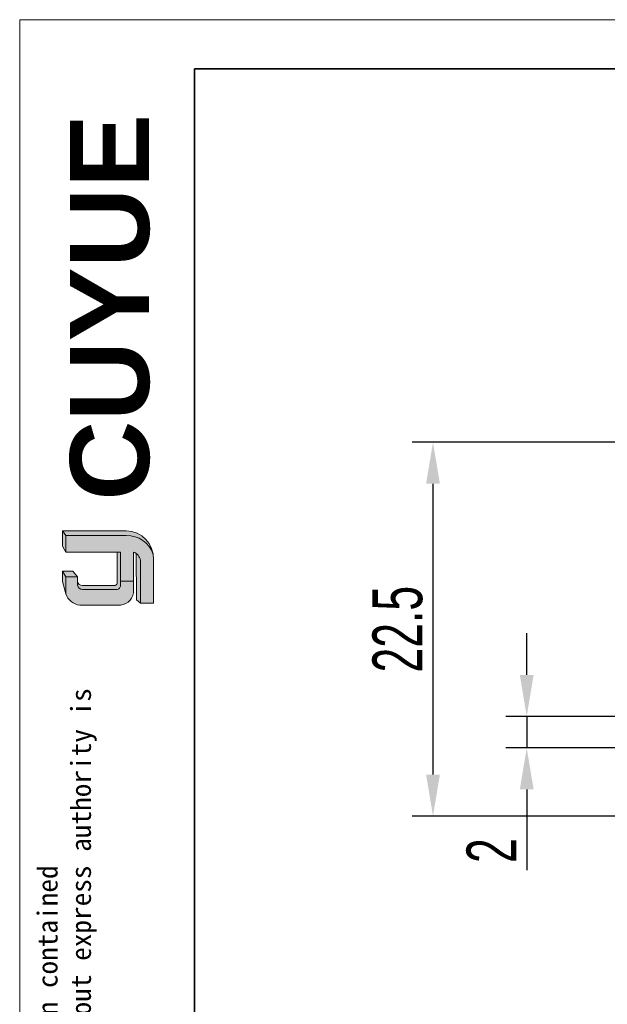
# Model space of a CAD drawing. Header units: millimetres. Extents: x 2544 to 2719, y 973 to 1097.
# Tile 2 of 4: x 2544 to 2579, y 1037 to 1097. Entities that reach past the tile are written whole.
import ezdxf

# ---------------------------------------------------------------- set-up
doc = ezdxf.new("R2010")
doc.units = ezdxf.units.MM
for name, color, linetype, lineweight in [('0007', 7, 'Continuous', 5), ('实线层', 7, 'Continuous', 30), ('尺寸线层', 3, 'Continuous', 18), ('粗实线层', 7, 'Continuous', 35), ('细实线层', 3, 'Continuous', 18)]:
    doc.layers.add(name, color=color, linetype=linetype, lineweight=lineweight)
doc.styles.add('ARIAL', font='arial.ttf')
doc.styles.get("Standard").update_dxf_attribs({"font": 'arial.ttf'})
doc.styles.add('标准', font='txt', dxfattribs={"width": 0.667})
doc.dimstyles.new('对齐', dxfattribs={"dimtxt": 3, "dimasz": 2.5, "dimexe": 1.25, "dimexo": 0.625, "dimtad": 1, "dimdsep": 46, "dimtxsty": '标准', "dimcen": 2.5, "dimclrd": 3, "dimclre": 3, "dimclrt": 3, "dimadec": 0, "dimazin": 0, "dimtfac": 1, "dimtmove": 0, "dimatfit": 3, "dimfxl": 1, "dimarcsym": 0})

# ---------------------------------------------------------------- blocks, each defined once
blk = doc.blocks.new('*D22')
at = {"layer": 'Defpoints', "color": 0, "transparency": 16777216}
for p in [(2581.350637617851, 1071.126220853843), (2568.503964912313, 1048.623221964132), (2605.859809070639, 1048.623221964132)]:
    blk.add_point(p, dxfattribs=at)
at = {"layer": '尺寸线层', "color": 3, "linetype": 'Continuous', "lineweight": -2, "transparency": 16777216}
for p, q in [((2580.725637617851, 1071.126220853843), (2567.253964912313, 1071.126220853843)), ((2568.503964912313, 1068.626220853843), (2568.503964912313, 1051.123221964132)), ((2605.234809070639, 1048.623221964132), (2567.253964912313, 1048.623221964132))]:
    blk.add_line(p, q, dxfattribs=at)
at = {"layer": '尺寸线层', "color": 3, "transparency": 16777216}
for points in [[(2568.087298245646, 1068.626220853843), (2568.920631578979, 1068.626220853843), (2568.503964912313, 1071.126220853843)], [(2568.087298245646, 1051.123221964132), (2568.920631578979, 1051.123221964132), (2568.503964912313, 1048.623221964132)]]:
    blk.add_solid(points, dxfattribs=at)
at = {"layer": '尺寸线层', "color": 3, "transparency": 16777216, "insert": (2566.378964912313, 1059.874721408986), "char_height": 3, "attachment_point": 5, "rotation": 90, "style": '标准'}
blk.add_mtext('22.5', dxfattribs=at)
blk = doc.blocks.new('*D23')
at = {"layer": 'Defpoints', "color": 0, "transparency": 16777216}
for p in [(2583.850637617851, 1054.626220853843), (2574.147676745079, 1052.726220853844), (2583.850637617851, 1052.726220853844)]:
    blk.add_point(p, dxfattribs=at)
at = {"layer": '尺寸线层', "color": 3, "linetype": 'Continuous', "lineweight": -2, "transparency": 16777216}
for p, q in [((2574.147676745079, 1057.126220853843), (2574.147676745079, 1059.626220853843)), ((2583.225637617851, 1054.626220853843), (2572.897676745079, 1054.626220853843)), ((2574.147676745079, 1054.626220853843), (2574.147676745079, 1052.726220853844)), ((2583.225637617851, 1052.726220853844), (2572.897676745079, 1052.726220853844)), ((2574.147676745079, 1050.226220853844), (2574.147676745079, 1045.369522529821))]:
    blk.add_line(p, q, dxfattribs=at)
at = {"layer": '尺寸线层', "color": 3, "transparency": 16777216}
for points in [[(2573.731010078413, 1057.126220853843), (2574.564343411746, 1057.126220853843), (2574.147676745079, 1054.626220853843)], [(2573.731010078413, 1050.226220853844), (2574.564343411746, 1050.226220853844), (2574.147676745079, 1052.726220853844)]]:
    blk.add_solid(points, dxfattribs=at)
at = {"layer": '尺寸线层', "color": 3, "transparency": 16777216, "insert": (2572.022676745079, 1046.547871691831), "char_height": 3, "attachment_point": 5, "rotation": 90, "style": '标准'}
blk.add_mtext('2', dxfattribs=at)

msp = doc.modelspace()

# ---------------------------------------------------------------- hatches: boundary and pattern name
at = {"layer": '实线层'}
h = msp.add_hatch(color=256, dxfattribs=at)
edge = h.paths.add_edge_path(flags=0)
edge.add_line((2546.194835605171, 1065.797579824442), (2546.401099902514, 1065.505986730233))
edge.add_line((2546.401099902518, 1065.50598673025), (2550.037273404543, 1065.50598673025))
edge.add_arc((2550.101461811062, 1063.860277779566), 1.646960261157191, 18.258457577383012, 92.23360366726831, ccw=False)
edge.add_arc((2549.992846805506, 1064.103393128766), 1.694769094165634, 9.265836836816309, 88.49787900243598)
edge.add_line((2550.037273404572, 1065.797579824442), (2546.194835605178, 1065.797579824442))
h = msp.add_hatch(color=256, dxfattribs=at)
h.paths.add_polyline_path([(2546.194835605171, 1062.744307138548), (2546.401099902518, 1062.003590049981), (2546.401099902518, 1063.022031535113), (2546.194835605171, 1063.372297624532)], flags=0)
h.paths.add_polyline_path([(2546.401099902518, 1064.513802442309), (2546.401099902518, 1065.50598673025), (2546.194835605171, 1065.797579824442), (2546.194835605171, 1064.879541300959)], flags=0)
h = msp.add_hatch(color=256, dxfattribs=at)
edge = h.paths.add_edge_path(flags=0)
edge.add_line((2549.306598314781, 1062.502725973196), (2547.40987753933, 1062.502725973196))
edge.add_arc((2547.409200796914, 1062.826839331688), 0.324114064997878, 193.8962338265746, 270.1196323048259, ccw=False)
edge.add_line((2547.094572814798, 1062.748998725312), (2547.094572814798, 1062.515261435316))
edge.add_arc((2547.409200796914, 1062.593102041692), 0.3241140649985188, 193.8962338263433, 270.1196323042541)
edge.add_line((2547.409877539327, 1062.268988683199), (2549.447612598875, 1062.268988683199))
edge.add_arc((2549.457183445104, 1062.503184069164), 0.2343908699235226, 267.659799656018, 364.9883187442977)
edge.add_line((2549.690686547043, 1062.52356497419), (2549.690686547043, 1064.513802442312))
edge.add_line((2549.690686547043, 1064.513802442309), (2549.493374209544, 1064.513802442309))
edge.add_line((2549.493374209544, 1064.513802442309), (2549.493374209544, 1062.652315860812))
edge.add_arc((2549.312396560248, 1062.686884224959), 0.1842495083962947, 268.1966309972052, 349.18624476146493, ccw=False)
h = msp.add_hatch(color=256, dxfattribs=at)
edge = h.paths.add_edge_path(flags=0)
edge.add_line((2550.662414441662, 1061.639301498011), (2550.892010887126, 1061.430678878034))
edge.add_line((2550.892010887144, 1061.430678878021), (2550.892010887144, 1064.018935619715))
edge.add_arc((2550.276946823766, 1063.924109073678), 0.6223310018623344, 8.764480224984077, 53.88699480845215)
edge.add_line((2550.643736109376, 1064.426862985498), (2550.662414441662, 1061.639301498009))
msp.add_hatch(color=256, dxfattribs=at).paths.add_polyline_path([(2547.094572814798, 1063.022031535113), (2546.828431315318, 1063.372297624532), (2546.194835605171, 1063.372297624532), (2546.401099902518, 1063.022031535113)], flags=0)
h = msp.add_hatch(color=30, dxfattribs=at)
edge = h.paths.add_edge_path(flags=0)
edge.add_arc((2547.40920079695, 1062.593102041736), 0.3241140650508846, 193.8962338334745, 270.11963231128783, ccw=False)
edge.add_line((2547.094572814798, 1062.515261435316), (2547.094572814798, 1063.022031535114))
edge.add_line((2547.094572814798, 1063.022031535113), (2546.401099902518, 1063.022031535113))
edge.add_line((2546.401099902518, 1063.022031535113), (2546.401099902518, 1062.003590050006))
edge.add_arc((2547.357567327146, 1062.322703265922), 1.008297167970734, 198.4506221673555, 263.4013944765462)
edge.add_line((2547.24170090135, 1061.321085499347), (2549.690686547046, 1061.321085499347))
edge.add_arc((2549.610310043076, 1062.183856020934), 0.8665064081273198, 275.3223660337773, 362.7233690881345)
edge.add_line((2550.47583780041, 1062.225027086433), (2550.47583780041, 1062.767987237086))
edge.add_line((2550.47583780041, 1062.767987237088), (2549.690686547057, 1062.767987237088))
edge.add_line((2549.690686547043, 1062.767987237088), (2549.690686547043, 1062.523564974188))
edge.add_arc((2549.457183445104, 1062.503184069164), 0.2343908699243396, -92.34020034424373, 4.988318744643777, ccw=False)
edge.add_line((2549.447612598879, 1062.268988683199), (2547.409877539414, 1062.268988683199))
at = {"layer": '尺寸线层'}
h = msp.add_hatch(color=179, dxfattribs=at)
edge = h.paths.add_edge_path(flags=0)
edge.add_line((2550.037273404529, 1065.50598673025), (2546.401099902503, 1065.50598673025))
edge.add_line((2546.401099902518, 1065.50598673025), (2546.401099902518, 1064.513802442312))
edge.add_line((2546.401099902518, 1064.513802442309), (2549.690686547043, 1064.513802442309))
edge.add_line((2549.690686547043, 1064.513802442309), (2549.690686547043, 1062.767987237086))
edge.add_line((2549.690686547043, 1062.767987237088), (2550.475837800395, 1062.767987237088))
edge.add_line((2550.47583780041, 1062.767987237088), (2550.47583780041, 1064.51380244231))
edge.add_arc((2550.276946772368, 1063.924109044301), 0.622331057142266, 8.764482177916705, 71.36184450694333, ccw=False)
edge.add_line((2550.892010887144, 1064.018935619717), (2550.892010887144, 1061.430678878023))
edge.add_line((2550.892010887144, 1061.430678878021), (2551.687371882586, 1061.430678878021))
edge.add_line((2551.687371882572, 1061.430678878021), (2551.687371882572, 1064.074634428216))
edge.add_arc((2549.992847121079, 1064.103393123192), 1.694768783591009, 359.0276957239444, 369.2658387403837)
edge.add_arc((2550.101461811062, 1063.860277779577), 1.64696026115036, 18.25845757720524, 92.23360366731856)

# ---------------------------------------------------------------- linework, layer by layer
at = {"layer": '0007'}
for p, q in [((2546.194835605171, 1065.797579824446), (2550.037273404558, 1065.797579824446)), ((2546.194835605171, 1064.879541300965), (2546.194835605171, 1065.797579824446)), ((2546.401099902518, 1065.505986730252), (2546.194835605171, 1065.797579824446)), ((2546.401099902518, 1065.505986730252), (2550.037273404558, 1065.505986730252)), ((2546.401099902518, 1064.513802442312), (2546.401099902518, 1065.505986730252)), ((2546.401099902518, 1064.513802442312), (2546.194835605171, 1064.879541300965)), ((2549.690686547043, 1064.513802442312), (2546.401099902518, 1064.513802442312)), ((2549.493374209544, 1062.652315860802), (2549.493374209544, 1064.513802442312)), ((2549.690686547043, 1062.523564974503), (2549.690686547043, 1064.513802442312)), ((2550.47583780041, 1062.22502708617), (2550.47583780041, 1064.513802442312)), ((2550.662414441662, 1061.639301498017), (2550.643736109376, 1064.426862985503)), ((2550.892010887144, 1061.430678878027), (2550.892010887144, 1064.018935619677)), ((2551.687371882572, 1061.430678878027), (2551.687371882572, 1064.074634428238)), ((2546.194835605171, 1062.744307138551), (2546.194835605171, 1063.372297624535)), ((2546.828431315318, 1063.372297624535), (2546.194835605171, 1063.372297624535)), ((2546.401099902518, 1063.022031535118), (2546.194835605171, 1063.372297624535)), ((2547.094572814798, 1063.022031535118), (2546.828431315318, 1063.372297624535)), ((2546.401099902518, 1062.003590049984), (2546.194835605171, 1062.744307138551)), ((2546.401099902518, 1062.003590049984), (2546.401099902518, 1063.022031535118)), ((2547.094572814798, 1063.022031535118), (2546.401099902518, 1063.022031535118)), ((2547.094572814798, 1062.515261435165), (2547.094572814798, 1063.022031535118)), ((2549.690686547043, 1062.767987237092), (2550.47583780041, 1062.767987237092)), ((2549.306598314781, 1062.5027259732), (2547.409877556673, 1062.5027259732)), ((2549.447612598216, 1062.268988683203), (2547.409877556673, 1062.268988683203)), ((2550.892010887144, 1061.430678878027), (2550.662414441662, 1061.639301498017)), ((2551.687371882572, 1061.430678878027), (2550.892010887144, 1061.430678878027)), ((2549.690686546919, 1061.321085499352), (2547.241700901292, 1061.321085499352))]:
    msp.add_line(p, q, dxfattribs=at)
for centre, radius, start, end in [((2549.992846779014, 1064.10339309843), 1.694769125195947, 359.02769675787, 88.49787813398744), ((2550.101461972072, 1063.860278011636), 1.646960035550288, 18.24249939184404, 92.23360957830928), ((2550.276946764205, 1063.924109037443), 0.6223310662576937, 8.764482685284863, 71.36184399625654), ((2547.409200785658, 1062.826839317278), 0.3241140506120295, 193.8962318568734, 270.11963736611), ((2549.312396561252, 1062.686884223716), 0.1842495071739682, 268.1966306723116, 349.1862450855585), ((2547.357567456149, 1062.322703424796), 1.008297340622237, 198.4506284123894, 263.4013882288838), ((2547.409200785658, 1062.593102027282), 0.324114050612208, 193.8962318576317, 270.11963736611), ((2549.457183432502, 1062.503184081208), 0.2343908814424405, 267.6598026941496, 4.988315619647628), ((2549.610310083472, 1062.183855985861), 0.8665063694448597, 275.3223635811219, 2.723371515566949)]:
    msp.add_arc(centre, radius, start, end, dxfattribs=at)
at = {"layer": '粗实线层'}
msp.add_lwpolyline([(2554.1493103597, 1093.605950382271), (2716.06866051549, 1093.605950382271), (2716.06866051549, 974.7298011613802), (2554.1493103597, 974.7298011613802)], close=True, dxfattribs=at)
at = {"layer": '细实线层'}
msp.add_lwpolyline([(2543.621887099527, 1096.558806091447), (2719.021516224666, 1096.558806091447), (2719.021516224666, 972.5388663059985), (2543.621887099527, 972.5388663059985)], close=True, dxfattribs=at)

# ---------------------------------------------------------------- texts
at = {"layer": '粗实线层', "insert": (2546.656008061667, 1067.61449927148), "char_height": 4.756768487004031, "width": 20.10234478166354, "attachment_point": 1, "rotation": 90, "style": 'ARIAL'}
msp.add_mtext('{\\farial|b1|i0|c0|p34;CUYUE}', dxfattribs=at)
at = {"layer": '细实线层', "insert": (2544.693262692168, 987.3926968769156), "char_height": 1.206298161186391, "width": 70.87005177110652, "attachment_point": 1, "rotation": 90}
msp.add_mtext('{\\fSimHei|b0|i0|c134|p49;We reserve all rights in this document and in the information contained therein,reproduction,use or disclosure to third parties without express authority is strictly forbidden. copyright 2023CUYUE}', dxfattribs=at)

# ---------------------------------------------------------------- dimensions: what is measured, and where the dimension line sits
at = {"layer": '尺寸线层'}
dim = msp.add_linear_dim(base=(2568.503964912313, 1048.623221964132), p1=(2581.35063761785, 1071.126220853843), p2=(2605.859809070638, 1048.623221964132), angle=90, dimstyle='对齐', override={"dimarcsym": 1}, dxfattribs=at)
dim.commit()
dim.dimension.update_dxf_attribs({"geometry": '*D22', "text_midpoint": (2566.378964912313, 1059.874721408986)})
dim = msp.add_linear_dim(base=(2574.147676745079, 1052.726220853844), p1=(2583.85063761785, 1054.626220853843), p2=(2583.85063761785, 1052.726220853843), angle=90, text='2', dimstyle='对齐', override={"dimarcsym": 1}, dxfattribs=at)
dim.commit()
dim.dimension.update_dxf_attribs({"geometry": '*D23', "text_midpoint": (2572.022676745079, 1046.547871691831)})

doc.saveas('drawing.dxf')
